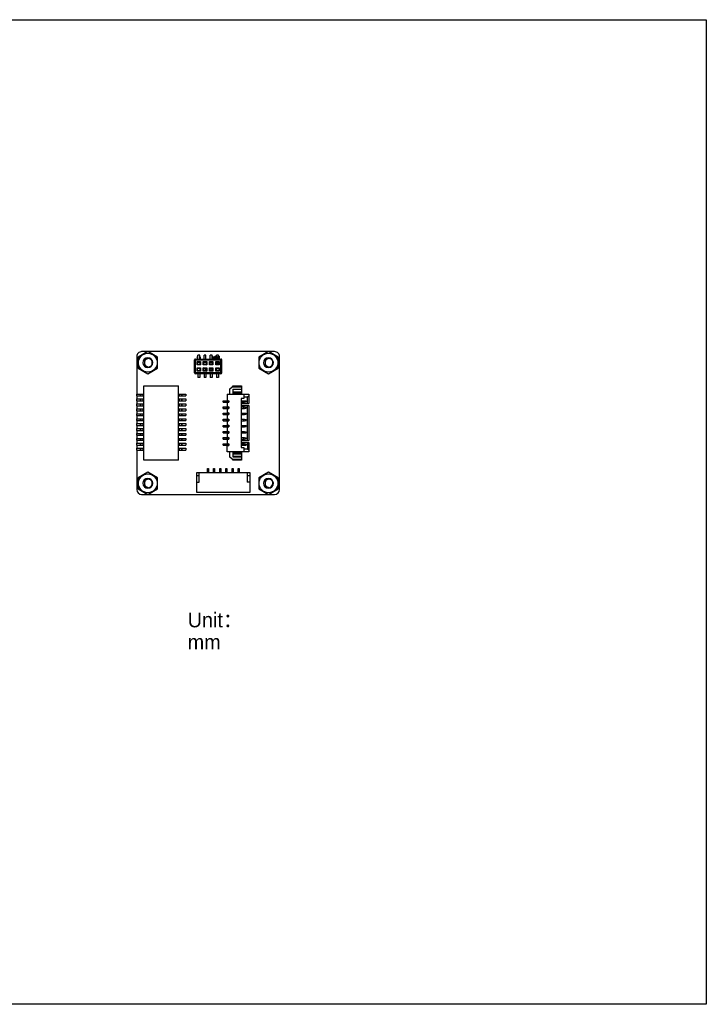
# Model space of a CAD drawing. Header units: millimetres. Extents: x -16 to 284, y 31 to 231.
# Tile 5 of 5: x 145 to 284, y 31 to 231. Entities that reach past the tile are written whole.
import ezdxf

# ---------------------------------------------------------------- set-up
doc = ezdxf.new("R2010")
doc.units = ezdxf.units.MM
doc.header["$LTSCALE"] = 16.335
doc.layers.get('0').update_dxf_attribs({"linetype": 'CONTINUOUS'})
doc.layers.add('00_COMPONENTS', color=7, linetype='CONTINUOUS')
doc.layers.add('50_ALL_DETAILS', color=7, linetype='CONTINUOUS')
doc.styles.get("Standard").update_dxf_attribs({"font": 'simfang.ttf'})

msp = doc.modelspace()

# ---------------------------------------------------------------- linework, layer by layer
for p, q in [((-15.846, 230.645), (284.154, 230.645)), ((284.154, 230.645), (284.154, 30.645)), ((284.154, 30.645), (-15.846, 30.645))]:
    msp.add_line(p, q)
at = {"layer": '00_COMPONENTS', "color": 7}
for p, q in [((168.479, 162.221), (168.479, 154.601)), ((170.729, 163.229), (168.775, 162.1)), ((168.775, 162.1), (168.775, 159.843)), ((170.717, 163.221), (169.479, 163.221)), ((172.684, 162.1), (170.729, 163.229)), ((195.217, 163.221), (170.741, 163.221)), ((172.684, 159.843), (172.684, 162.1)), ((180.874, 161.722), (180.874, 162.472)), ((181.274, 162.472), (180.874, 162.472)), ((181.274, 161.722), (181.274, 162.472)), ((182.144, 161.722), (182.144, 162.472)), ((182.544, 162.472), (182.144, 162.472)), ((182.544, 161.722), (182.544, 162.472)), ((183.414, 161.722), (183.414, 162.472)), ((183.814, 162.472), (183.414, 162.472)), ((183.79, 161.722), (183.79, 162.271)), ((183.79, 162.271), (183.946, 162.271)), ((183.79, 162.021), (185.29, 162.021)), ((183.79, 162.007), (185.29, 162.007)), ((183.814, 162.271), (183.814, 162.472)), ((184.334, 162.271), (184.746, 162.271)), ((185.084, 162.472), (184.684, 162.472)), ((184.684, 162.271), (184.684, 162.472)), ((185.084, 162.179), (185.084, 162.472)), ((185.134, 162.271), (185.29, 162.271)), ((185.29, 161.722), (185.29, 162.271)), ((195.229, 163.229), (193.275, 162.1)), ((193.275, 162.1), (193.275, 159.843)), ((197.184, 162.1), (195.229, 163.229)), ((196.479, 163.221), (195.241, 163.221)), ((197.184, 159.843), (197.184, 162.1)), ((197.479, 135.222), (197.479, 162.221)), ((170.729, 159.972), (170.729, 160.145)), ((180.209, 158.922), (180.209, 161.522)), ((180.209, 161.522), (185.749, 161.522)), ((180.409, 158.722), (180.409, 161.722)), ((180.409, 161.722), (185.549, 161.722)), ((180.824, 161.107), (180.724, 161.207)), ((180.724, 160.507), (180.724, 161.207)), ((180.724, 161.207), (181.424, 161.207)), ((180.824, 160.607), (180.724, 160.507)), ((181.424, 160.507), (180.724, 160.507)), ((180.824, 160.607), (180.824, 161.107)), ((180.824, 161.107), (181.324, 161.107)), ((181.324, 160.607), (180.824, 160.607)), ((180.874, 161.072), (180.874, 161.107)), ((180.874, 161.072), (181.274, 161.072)), ((181.274, 161.072), (181.274, 161.107)), ((181.324, 161.107), (181.424, 161.207)), ((181.324, 161.107), (181.324, 160.607)), ((181.324, 160.607), (181.424, 160.507)), ((181.424, 161.207), (181.424, 160.507)), ((182.094, 161.107), (181.994, 161.207)), ((181.994, 160.507), (181.994, 161.207)), ((181.994, 161.207), (182.694, 161.207)), ((182.094, 160.607), (181.994, 160.507)), ((182.694, 160.507), (181.994, 160.507)), ((182.094, 160.607), (182.094, 161.107)), ((182.094, 161.107), (182.594, 161.107)), ((182.594, 160.607), (182.094, 160.607)), ((182.144, 161.072), (182.144, 161.107)), ((182.144, 161.072), (182.544, 161.072)), ((182.544, 161.072), (182.544, 161.107)), ((182.594, 161.107), (182.694, 161.207)), ((182.594, 161.107), (182.594, 160.607)), ((182.594, 160.607), (182.694, 160.507)), ((182.694, 161.207), (182.694, 160.507)), ((183.364, 161.107), (183.264, 161.207)), ((183.264, 160.507), (183.264, 161.207)), ((183.264, 161.207), (183.964, 161.207)), ((183.364, 160.607), (183.264, 160.507)), ((183.964, 160.507), (183.264, 160.507)), ((183.364, 160.607), (183.364, 161.107)), ((183.364, 161.107), (183.864, 161.107)), ((183.864, 160.607), (183.364, 160.607)), ((183.414, 161.072), (183.414, 161.107)), ((183.414, 161.072), (183.814, 161.072)), ((185.29, 161.907), (183.79, 161.907)), ((183.79, 160.671), (183.79, 161.072)), ((183.79, 161.035), (183.864, 161.035)), ((183.864, 160.936), (183.79, 160.936)), ((183.79, 160.921), (183.864, 160.921)), ((183.79, 160.671), (183.864, 160.671)), ((183.814, 161.072), (183.814, 161.107)), ((183.864, 161.107), (183.964, 161.207)), ((183.864, 161.107), (183.864, 160.607)), ((183.864, 160.607), (183.964, 160.507)), ((183.964, 161.207), (183.964, 160.507)), ((184.634, 161.107), (184.534, 161.207)), ((184.534, 161.207), (185.234, 161.207)), ((184.534, 160.507), (184.534, 161.207)), ((184.634, 160.607), (184.534, 160.507)), ((185.234, 160.507), (184.534, 160.507)), ((184.634, 161.107), (185.134, 161.107)), ((184.634, 160.607), (184.634, 161.107)), ((184.634, 161.035), (185.134, 161.035)), ((185.134, 160.936), (184.634, 160.936)), ((184.634, 160.921), (185.134, 160.921)), ((184.634, 160.671), (184.746, 160.671)), ((185.134, 160.607), (184.634, 160.607)), ((184.684, 161.072), (184.684, 161.107)), ((184.684, 161.072), (185.084, 161.072)), ((185.084, 161.072), (185.084, 161.107)), ((185.134, 161.107), (185.234, 161.207)), ((185.134, 161.107), (185.134, 160.607)), ((185.134, 160.607), (185.234, 160.507)), ((185.234, 161.207), (185.234, 160.507)), ((185.549, 158.722), (185.549, 161.722)), ((185.749, 158.922), (185.749, 161.522)), ((195.229, 159.972), (195.229, 160.145)), ((168.775, 159.843), (170.729, 158.715)), ((170.729, 158.715), (172.684, 159.843)), ((185.749, 158.922), (180.209, 158.922)), ((185.549, 158.722), (180.409, 158.722)), ((180.824, 159.837), (180.724, 159.937)), ((180.724, 159.237), (180.724, 159.937)), ((180.724, 159.937), (181.424, 159.937)), ((180.824, 159.337), (180.724, 159.237)), ((181.424, 159.237), (180.724, 159.237)), ((180.824, 159.337), (180.824, 159.837)), ((180.824, 159.837), (181.324, 159.837)), ((181.324, 159.337), (180.824, 159.337)), ((180.874, 159.372), (180.874, 159.337)), ((180.874, 159.372), (181.274, 159.372)), ((180.874, 158.722), (180.874, 157.972)), ((181.274, 159.372), (181.274, 159.337)), ((181.274, 158.722), (181.274, 157.972)), ((181.324, 159.837), (181.424, 159.937)), ((181.324, 159.837), (181.324, 159.337)), ((181.324, 159.337), (181.424, 159.237)), ((181.424, 159.937), (181.424, 159.237)), ((182.094, 159.837), (181.994, 159.937)), ((181.994, 159.237), (181.994, 159.937)), ((181.994, 159.937), (182.694, 159.937)), ((182.094, 159.337), (181.994, 159.237)), ((182.694, 159.237), (181.994, 159.237)), ((182.094, 159.337), (182.094, 159.837)), ((182.094, 159.837), (182.594, 159.837)), ((182.594, 159.337), (182.094, 159.337)), ((182.144, 159.372), (182.144, 159.337)), ((182.144, 159.372), (182.544, 159.372)), ((182.144, 158.722), (182.144, 157.972)), ((182.544, 159.372), (182.544, 159.337)), ((182.544, 158.722), (182.544, 157.972)), ((182.594, 159.837), (182.694, 159.937)), ((182.594, 159.837), (182.594, 159.337)), ((182.594, 159.337), (182.694, 159.237)), ((182.694, 159.937), (182.694, 159.237)), ((183.364, 159.837), (183.264, 159.937)), ((183.264, 159.237), (183.264, 159.937)), ((183.264, 159.937), (183.964, 159.937)), ((183.364, 159.337), (183.264, 159.237)), ((183.964, 159.237), (183.264, 159.237)), ((183.364, 159.337), (183.364, 159.837)), ((183.364, 159.837), (183.864, 159.837)), ((183.364, 159.738), (183.837, 159.738)), ((183.864, 159.337), (183.364, 159.337)), ((183.414, 159.372), (183.414, 159.337)), ((183.414, 159.372), (183.814, 159.372)), ((183.414, 158.722), (183.414, 157.972)), ((183.814, 159.372), (183.814, 159.337)), ((183.814, 158.722), (183.814, 157.972)), ((183.817, 159.372), (183.817, 159.738)), ((183.837, 159.738), (183.837, 159.837)), ((183.864, 159.837), (183.964, 159.937)), ((183.864, 159.837), (183.864, 159.337)), ((183.864, 159.337), (183.964, 159.237)), ((183.964, 159.937), (183.964, 159.237)), ((184.634, 159.837), (184.534, 159.937)), ((184.534, 159.937), (185.234, 159.937)), ((184.534, 159.237), (184.534, 159.937)), ((184.634, 159.337), (184.534, 159.237)), ((185.234, 159.237), (184.534, 159.237)), ((184.634, 159.837), (185.134, 159.837)), ((184.634, 159.337), (184.634, 159.837)), ((184.634, 159.736), (184.79, 159.736)), ((185.134, 159.337), (184.634, 159.337)), ((184.684, 159.372), (185.084, 159.372)), ((184.684, 159.372), (184.684, 159.337)), ((184.684, 158.722), (184.684, 157.972)), ((184.77, 159.372), (184.77, 159.736)), ((184.79, 159.736), (184.79, 159.837)), ((185.084, 159.372), (185.084, 159.337)), ((185.084, 158.722), (185.084, 157.972)), ((185.134, 159.837), (185.234, 159.937)), ((185.134, 159.837), (185.134, 159.337)), ((185.134, 159.337), (185.234, 159.237)), ((185.234, 159.937), (185.234, 159.237)), ((193.275, 159.843), (195.229, 158.715)), ((195.229, 158.715), (197.184, 159.843)), ((169.893, 141.171), (169.893, 156.271)), ((169.893, 156.271), (176.993, 156.271)), ((176.993, 141.171), (176.993, 156.271)), ((181.274, 157.972), (180.874, 157.972)), ((182.544, 157.972), (182.144, 157.972)), ((183.814, 157.972), (183.414, 157.972)), ((185.084, 157.972), (184.684, 157.972)), ((187.328, 155.595), (187.847, 156.095)), ((187.847, 156.095), (189.778, 156.095)), ((187.978, 156.305), (189.778, 156.305)), ((187.978, 156.095), (187.978, 156.305)), ((189.778, 156.305), (189.778, 154.721)), ((168.443, 154.601), (168.443, 154.221)), ((168.443, 154.601), (169.893, 154.601)), ((168.443, 154.221), (169.893, 154.221)), ((168.479, 154.221), (168.479, 153.601)), ((169.193, 154.601), (169.193, 154.221)), ((169.293, 154.221), (169.293, 154.601)), ((169.693, 154.601), (169.693, 154.221)), ((176.993, 154.601), (178.443, 154.601)), ((176.993, 154.221), (178.443, 154.221)), ((177.193, 154.221), (177.193, 154.601)), ((177.593, 154.601), (177.593, 154.221)), ((177.693, 154.221), (177.693, 154.601)), ((178.443, 154.601), (178.443, 154.221)), ((186.878, 154.595), (191.278, 154.595)), ((186.878, 154.595), (186.878, 153.305)), ((187.328, 155.595), (187.328, 154.595)), ((187.978, 155.595), (189.778, 155.595)), ((187.978, 155.595), (187.978, 154.695)), ((187.978, 155.57), (189.778, 155.57)), ((187.978, 155.07), (189.778, 155.07)), ((189.777, 154.72), (187.978, 154.72)), ((187.978, 154.695), (189.778, 154.695)), ((189.778, 154.695), (189.778, 154.595)), ((190.228, 154.595), (190.228, 153.695)), ((191.278, 154.195), (190.978, 153.995)), ((191.278, 154.595), (191.278, 152.67)), ((168.443, 153.601), (168.443, 153.221)), ((168.443, 153.601), (169.893, 153.601)), ((168.443, 153.221), (169.893, 153.221)), ((168.443, 152.601), (168.443, 152.221)), ((168.443, 152.601), (169.893, 152.601)), ((168.443, 152.221), (169.893, 152.221)), ((168.479, 153.221), (168.479, 152.601)), ((168.479, 152.221), (168.479, 151.601)), ((169.193, 153.601), (169.193, 153.221)), ((169.193, 152.601), (169.193, 152.221)), ((169.293, 153.221), (169.293, 153.601)), ((169.293, 152.221), (169.293, 152.601)), ((169.693, 153.601), (169.693, 153.221)), ((169.693, 152.601), (169.693, 152.221)), ((176.993, 153.601), (178.443, 153.601)), ((176.993, 153.221), (178.443, 153.221)), ((176.993, 152.601), (178.443, 152.601)), ((176.993, 152.221), (178.443, 152.221)), ((177.193, 153.221), (177.193, 153.601)), ((177.193, 152.221), (177.193, 152.601)), ((177.593, 153.601), (177.593, 153.221)), ((177.593, 152.601), (177.593, 152.221)), ((177.693, 153.221), (177.693, 153.601)), ((177.693, 152.221), (177.693, 152.601)), ((178.443, 153.601), (178.443, 153.221)), ((178.443, 152.601), (178.443, 152.221)), ((186.028, 153.245), (187.177, 153.245)), ((186.028, 152.945), (186.028, 153.245)), ((186.028, 152.945), (187.177, 152.945)), ((186.163, 153.245), (186.163, 152.945)), ((186.544, 153.245), (186.544, 152.945)), ((186.628, 153.245), (186.628, 152.945)), ((186.678, 152.945), (186.678, 153.245)), ((186.828, 153.245), (186.828, 152.945)), ((187.078, 153.255), (186.878, 153.305)), ((186.878, 152.885), (187.078, 152.935)), ((186.878, 152.885), (186.878, 152.055)), ((187.078, 152.005), (186.878, 152.055)), ((187.078, 153.255), (187.178, 153.255)), ((187.078, 152.945), (187.078, 153.245)), ((187.078, 152.935), (187.178, 152.935)), ((187.078, 152.005), (187.178, 152.005)), ((187.178, 153.255), (187.178, 152.935)), ((187.178, 152.005), (187.178, 151.685)), ((190.228, 153.695), (189.678, 153.695)), ((189.678, 153.695), (189.678, 143.745)), ((189.678, 153.245), (190.378, 153.245)), ((189.678, 152.945), (190.378, 152.945)), ((189.778, 152.945), (189.778, 152.67)), ((189.778, 152.67), (191.278, 152.67)), ((189.778, 152.27), (191.278, 152.27)), ((189.778, 152.27), (189.778, 151.995)), ((190.203, 152.945), (190.203, 153.245)), ((190.978, 153.995), (190.228, 153.995)), ((190.253, 153.245), (190.253, 152.945)), ((190.378, 153.245), (190.728, 153.195)), ((190.378, 152.945), (190.728, 152.995)), ((190.616, 152.979), (190.616, 153.212)), ((190.728, 153.195), (190.728, 152.995)), ((190.978, 152.67), (190.978, 153.995)), ((190.978, 145.17), (190.978, 152.27)), ((191.278, 152.27), (191.278, 145.17)), ((168.443, 151.601), (168.443, 151.221)), ((168.443, 151.601), (169.893, 151.601)), ((168.443, 151.221), (169.893, 151.221)), ((168.443, 150.601), (168.443, 150.221)), ((168.443, 150.601), (169.893, 150.601)), ((168.443, 150.221), (169.893, 150.221)), ((168.479, 151.221), (168.479, 150.601)), ((168.479, 150.221), (168.479, 149.601)), ((169.193, 151.601), (169.193, 151.221)), ((169.193, 150.601), (169.193, 150.221)), ((169.293, 151.221), (169.293, 151.601)), ((169.293, 150.221), (169.293, 150.601)), ((169.693, 151.601), (169.693, 151.221)), ((169.693, 150.601), (169.693, 150.221)), ((176.993, 151.601), (178.443, 151.601)), ((176.993, 151.221), (178.443, 151.221)), ((176.993, 150.601), (178.443, 150.601)), ((176.993, 150.221), (178.443, 150.221)), ((177.193, 151.221), (177.193, 151.601)), ((177.193, 150.221), (177.193, 150.601)), ((177.593, 151.601), (177.593, 151.221)), ((177.593, 150.601), (177.593, 150.221)), ((177.693, 151.221), (177.693, 151.601)), ((177.693, 150.221), (177.693, 150.601)), ((178.443, 151.601), (178.443, 151.221)), ((178.443, 150.601), (178.443, 150.221)), ((186.028, 151.995), (187.177, 151.995)), ((186.028, 151.695), (186.028, 151.995)), ((186.028, 151.695), (187.177, 151.695)), ((186.028, 150.745), (187.177, 150.745)), ((186.028, 150.445), (186.028, 150.745)), ((186.028, 150.445), (187.177, 150.445)), ((186.163, 151.995), (186.163, 151.695)), ((186.163, 150.745), (186.163, 150.445)), ((186.544, 151.995), (186.544, 151.695)), ((186.544, 150.745), (186.544, 150.445)), ((186.628, 151.995), (186.628, 151.695)), ((186.628, 150.745), (186.628, 150.445)), ((186.678, 151.695), (186.678, 151.995)), ((186.678, 150.445), (186.678, 150.745)), ((186.828, 151.995), (186.828, 151.695)), ((186.828, 150.745), (186.828, 150.445)), ((186.878, 151.635), (187.078, 151.685)), ((186.878, 151.635), (186.878, 150.805)), ((187.078, 150.755), (186.878, 150.805)), ((186.878, 150.385), (187.078, 150.435)), ((186.878, 150.385), (186.878, 149.555)), ((187.078, 151.695), (187.078, 151.995)), ((187.078, 151.685), (187.178, 151.685)), ((187.078, 150.755), (187.178, 150.755)), ((187.078, 150.445), (187.078, 150.745)), ((187.078, 150.435), (187.178, 150.435)), ((187.178, 150.755), (187.178, 150.435)), ((189.678, 151.995), (190.378, 151.995)), ((189.678, 151.695), (190.378, 151.695)), ((189.678, 150.745), (190.378, 150.745)), ((189.678, 150.445), (190.378, 150.445)), ((190.203, 151.695), (190.203, 151.995)), ((190.203, 150.445), (190.203, 150.745)), ((190.253, 151.995), (190.253, 151.695)), ((190.253, 150.745), (190.253, 150.445)), ((190.378, 151.995), (190.728, 151.945)), ((190.378, 151.695), (190.728, 151.745)), ((190.378, 150.745), (190.728, 150.695)), ((190.378, 150.445), (190.728, 150.495)), ((190.616, 151.729), (190.616, 151.962)), ((190.616, 150.479), (190.616, 150.712)), ((190.728, 151.945), (190.728, 151.745)), ((190.728, 150.695), (190.728, 150.495)), ((168.443, 149.601), (168.443, 149.221)), ((168.443, 149.601), (169.893, 149.601)), ((168.443, 149.221), (169.893, 149.221)), ((168.443, 148.601), (168.443, 148.221)), ((168.443, 148.601), (169.893, 148.601)), ((168.443, 148.221), (169.893, 148.221)), ((168.479, 149.221), (168.479, 148.601)), ((168.479, 148.221), (168.479, 147.601)), ((169.193, 149.601), (169.193, 149.221)), ((169.193, 148.601), (169.193, 148.221)), ((169.293, 149.221), (169.293, 149.601)), ((169.293, 148.221), (169.293, 148.601)), ((169.693, 149.601), (169.693, 149.221)), ((169.693, 148.601), (169.693, 148.221)), ((176.993, 149.601), (178.443, 149.601)), ((176.993, 149.221), (178.443, 149.221)), ((176.993, 148.601), (178.443, 148.601)), ((176.993, 148.221), (178.443, 148.221)), ((177.193, 149.221), (177.193, 149.601)), ((177.193, 148.221), (177.193, 148.601)), ((177.593, 149.601), (177.593, 149.221)), ((177.593, 148.601), (177.593, 148.221)), ((177.693, 149.221), (177.693, 149.601)), ((177.693, 148.221), (177.693, 148.601)), ((178.443, 149.601), (178.443, 149.221)), ((178.443, 148.601), (178.443, 148.221)), ((186.028, 149.495), (187.177, 149.495)), ((186.028, 149.195), (186.028, 149.495)), ((186.028, 149.195), (187.177, 149.195)), ((186.028, 148.245), (187.177, 148.245)), ((186.028, 147.945), (186.028, 148.245)), ((186.163, 149.495), (186.163, 149.195)), ((186.163, 148.245), (186.163, 147.945)), ((186.544, 149.495), (186.544, 149.195)), ((186.544, 148.245), (186.544, 147.945)), ((186.628, 149.495), (186.628, 149.195)), ((186.628, 148.245), (186.628, 147.945)), ((186.678, 149.195), (186.678, 149.495)), ((186.678, 147.945), (186.678, 148.245)), ((186.828, 149.495), (186.828, 149.195)), ((186.828, 148.245), (186.828, 147.945)), ((187.078, 149.505), (186.878, 149.555)), ((186.878, 149.135), (187.078, 149.185)), ((186.878, 149.135), (186.878, 148.305)), ((187.078, 148.255), (186.878, 148.305)), ((187.078, 149.505), (187.178, 149.505)), ((187.078, 149.195), (187.078, 149.495)), ((187.078, 149.185), (187.178, 149.185)), ((187.078, 148.255), (187.178, 148.255)), ((187.078, 147.945), (187.078, 148.245)), ((187.178, 149.505), (187.178, 149.185)), ((187.178, 148.255), (187.178, 147.935)), ((189.678, 149.495), (190.378, 149.495)), ((189.678, 149.195), (190.378, 149.195)), ((189.678, 148.245), (190.378, 148.245)), ((190.203, 149.195), (190.203, 149.495)), ((190.203, 147.945), (190.203, 148.245)), ((190.253, 149.495), (190.253, 149.195)), ((190.253, 148.245), (190.253, 147.945)), ((190.378, 149.495), (190.728, 149.445)), ((190.378, 149.195), (190.728, 149.245)), ((190.378, 148.245), (190.728, 148.195)), ((190.616, 149.229), (190.616, 149.462)), ((190.616, 147.979), (190.616, 148.212)), ((190.728, 149.445), (190.728, 149.245)), ((190.728, 148.195), (190.728, 147.995)), ((168.443, 147.601), (169.893, 147.601)), ((168.443, 147.601), (168.443, 147.221)), ((168.443, 147.221), (169.893, 147.221)), ((168.443, 146.601), (169.893, 146.601)), ((168.443, 146.601), (168.443, 146.221)), ((168.443, 146.221), (169.893, 146.221)), ((168.479, 147.221), (168.479, 146.601)), ((168.479, 146.221), (168.479, 145.601)), ((169.193, 147.601), (169.193, 147.221)), ((169.193, 146.601), (169.193, 146.221)), ((169.293, 147.221), (169.293, 147.601)), ((169.293, 146.221), (169.293, 146.601)), ((169.693, 147.601), (169.693, 147.221)), ((169.693, 146.601), (169.693, 146.221)), ((176.993, 147.601), (178.443, 147.601)), ((176.993, 147.221), (178.443, 147.221)), ((176.993, 146.601), (178.443, 146.601)), ((176.993, 146.221), (178.443, 146.221)), ((177.193, 147.221), (177.193, 147.601)), ((177.193, 146.221), (177.193, 146.601)), ((177.593, 147.601), (177.593, 147.221)), ((177.593, 146.601), (177.593, 146.221)), ((177.693, 147.221), (177.693, 147.601)), ((177.693, 146.221), (177.693, 146.601)), ((178.443, 147.601), (178.443, 147.221)), ((178.443, 146.601), (178.443, 146.221)), ((186.028, 147.945), (187.177, 147.945)), ((186.028, 146.995), (187.177, 146.995)), ((186.028, 146.695), (186.028, 146.995)), ((186.028, 146.695), (187.177, 146.695)), ((186.163, 146.995), (186.163, 146.695)), ((186.544, 146.995), (186.544, 146.695)), ((186.628, 146.995), (186.628, 146.695)), ((186.678, 146.695), (186.678, 146.995)), ((186.828, 146.995), (186.828, 146.695)), ((186.878, 147.885), (187.078, 147.935)), ((186.878, 147.885), (186.878, 147.055)), ((187.078, 147.005), (186.878, 147.055)), ((186.878, 146.635), (187.078, 146.685)), ((186.878, 146.635), (186.878, 145.805)), ((187.078, 147.935), (187.178, 147.935)), ((187.078, 147.005), (187.178, 147.005)), ((187.078, 146.695), (187.078, 146.995)), ((187.078, 146.685), (187.178, 146.685)), ((187.178, 147.005), (187.178, 146.685)), ((189.678, 147.945), (190.378, 147.945)), ((189.678, 146.995), (190.378, 146.995)), ((189.678, 146.695), (190.378, 146.695)), ((190.203, 146.695), (190.203, 146.995)), ((190.253, 146.995), (190.253, 146.695)), ((190.378, 147.945), (190.728, 147.995)), ((190.378, 146.995), (190.728, 146.945)), ((190.378, 146.695), (190.728, 146.745)), ((190.616, 146.729), (190.616, 146.962)), ((190.728, 146.945), (190.728, 146.745)), ((168.443, 145.601), (169.893, 145.601)), ((168.443, 145.601), (168.443, 145.221)), ((168.443, 145.221), (169.893, 145.221)), ((168.443, 144.601), (169.893, 144.601)), ((168.443, 144.601), (168.443, 144.221)), ((168.443, 144.221), (169.893, 144.221)), ((168.479, 145.221), (168.479, 144.601)), ((168.479, 144.221), (168.479, 143.601)), ((169.193, 145.601), (169.193, 145.221)), ((169.193, 144.601), (169.193, 144.221)), ((169.293, 145.221), (169.293, 145.601)), ((169.293, 144.221), (169.293, 144.601)), ((169.693, 145.601), (169.693, 145.221)), ((169.693, 144.601), (169.693, 144.221)), ((176.993, 145.601), (178.443, 145.601)), ((176.993, 145.221), (178.443, 145.221)), ((176.993, 144.601), (178.443, 144.601)), ((176.993, 144.221), (178.443, 144.221)), ((177.193, 145.221), (177.193, 145.601)), ((177.193, 144.221), (177.193, 144.601)), ((177.593, 145.601), (177.593, 145.221)), ((177.593, 144.601), (177.593, 144.221)), ((177.693, 145.221), (177.693, 145.601)), ((177.693, 144.221), (177.693, 144.601)), ((178.443, 145.601), (178.443, 145.221)), ((178.443, 144.601), (178.443, 144.221)), ((186.028, 145.745), (187.177, 145.745)), ((186.028, 145.445), (186.028, 145.745)), ((186.028, 145.445), (187.177, 145.445)), ((186.028, 144.495), (187.177, 144.495)), ((186.028, 144.195), (186.028, 144.495)), ((186.028, 144.195), (187.177, 144.195)), ((186.163, 145.745), (186.163, 145.445)), ((186.163, 144.495), (186.163, 144.195)), ((186.544, 145.745), (186.544, 145.445)), ((186.544, 144.495), (186.544, 144.195)), ((186.628, 145.745), (186.628, 145.445)), ((186.628, 144.495), (186.628, 144.195)), ((186.678, 145.445), (186.678, 145.745)), ((186.678, 144.195), (186.678, 144.495)), ((186.828, 145.745), (186.828, 145.445)), ((186.828, 144.495), (186.828, 144.195)), ((187.078, 145.755), (186.878, 145.805)), ((186.878, 145.385), (187.078, 145.435)), ((186.878, 145.385), (186.878, 144.555)), ((187.078, 144.505), (186.878, 144.555)), ((186.878, 144.135), (187.078, 144.185)), ((186.878, 142.845), (186.878, 144.135)), ((187.078, 145.755), (187.178, 145.755)), ((187.078, 145.445), (187.078, 145.745)), ((187.078, 145.435), (187.178, 145.435)), ((187.078, 144.505), (187.178, 144.505)), ((187.078, 144.195), (187.078, 144.495)), ((187.078, 144.185), (187.178, 144.185)), ((187.178, 145.755), (187.178, 145.435)), ((187.178, 144.505), (187.178, 144.185)), ((189.678, 145.745), (190.378, 145.745)), ((189.678, 145.445), (190.378, 145.445)), ((189.678, 144.495), (190.378, 144.495)), ((189.678, 144.195), (190.378, 144.195)), ((189.778, 145.445), (189.778, 145.17)), ((189.778, 145.17), (191.278, 145.17)), ((189.778, 144.77), (191.278, 144.77)), ((189.778, 144.495), (189.778, 144.77)), ((190.203, 145.445), (190.203, 145.745)), ((190.203, 144.195), (190.203, 144.495)), ((190.253, 145.745), (190.253, 145.445)), ((190.253, 144.495), (190.253, 144.195)), ((190.378, 145.745), (190.728, 145.695)), ((190.378, 145.445), (190.728, 145.495)), ((190.378, 144.495), (190.728, 144.445)), ((190.378, 144.195), (190.728, 144.245)), ((190.616, 145.479), (190.616, 145.712)), ((190.616, 144.229), (190.616, 144.462)), ((190.728, 145.695), (190.728, 145.495)), ((190.728, 144.445), (190.728, 144.245)), ((190.978, 144.77), (190.978, 143.445)), ((191.278, 144.77), (191.278, 142.845)), ((168.443, 143.601), (169.893, 143.601)), ((168.443, 143.601), (168.443, 143.221)), ((168.443, 143.221), (169.893, 143.221)), ((168.479, 143.221), (168.479, 135.222)), ((169.193, 143.601), (169.193, 143.221)), ((169.293, 143.221), (169.293, 143.601)), ((169.693, 143.601), (169.693, 143.221)), ((176.993, 143.601), (178.443, 143.601)), ((176.993, 143.221), (178.443, 143.221)), ((177.193, 143.221), (177.193, 143.601)), ((177.593, 143.601), (177.593, 143.221)), ((177.693, 143.221), (177.693, 143.601)), ((178.443, 143.601), (178.443, 143.221)), ((191.278, 142.845), (186.878, 142.845)), ((187.328, 142.845), (187.328, 141.845)), ((187.978, 142.745), (189.778, 142.745)), ((187.978, 142.745), (187.978, 141.845)), ((187.978, 142.735), (189.777, 142.735)), ((189.778, 142.385), (187.978, 142.385)), ((189.678, 143.745), (190.228, 143.745)), ((189.778, 142.845), (189.778, 142.745)), ((189.778, 142.735), (189.778, 141.15)), ((190.228, 143.745), (190.228, 142.845)), ((190.228, 143.445), (190.978, 143.445)), ((190.978, 143.445), (191.278, 143.245)), ((176.993, 141.171), (169.893, 141.171)), ((187.847, 141.345), (187.328, 141.845)), ((187.847, 141.345), (189.778, 141.345)), ((189.778, 141.885), (187.978, 141.885)), ((187.978, 141.845), (189.778, 141.845)), ((187.978, 141.15), (187.978, 141.345)), ((189.778, 141.15), (187.978, 141.15)), ((170.729, 138.729), (168.775, 137.6)), ((172.684, 137.6), (170.729, 138.729)), ((180.688, 138.671), (191.438, 138.671)), ((180.688, 134.621), (180.688, 138.671)), ((180.688, 138.071), (181.188, 138.071)), ((181.188, 136.721), (181.188, 138.671)), ((182.838, 139.471), (183.038, 139.471)), ((182.838, 138.671), (182.838, 139.471)), ((183.038, 139.471), (183.038, 138.671)), ((184.088, 139.471), (184.288, 139.471)), ((184.088, 138.671), (184.088, 139.471)), ((184.288, 139.471), (184.288, 138.671)), ((185.338, 139.471), (185.538, 139.471)), ((185.338, 138.671), (185.338, 139.471)), ((185.538, 139.471), (185.538, 138.671)), ((186.588, 139.471), (186.788, 139.471)), ((186.588, 138.671), (186.588, 139.471)), ((186.788, 139.471), (186.788, 138.671)), ((187.838, 139.471), (188.038, 139.471)), ((187.838, 138.671), (187.838, 139.471)), ((188.038, 139.471), (188.038, 138.671)), ((189.088, 139.471), (189.288, 139.471)), ((189.088, 138.671), (189.088, 139.471)), ((189.288, 139.471), (189.288, 138.671)), ((190.938, 138.671), (190.938, 136.721)), ((190.938, 138.071), (191.438, 138.071)), ((191.438, 138.671), (191.438, 134.621)), ((195.229, 138.729), (193.275, 137.6)), ((197.184, 137.6), (195.229, 138.729)), ((168.775, 137.6), (168.775, 135.343)), ((172.684, 135.343), (172.684, 137.6)), ((180.688, 136.721), (181.188, 136.721)), ((191.438, 136.721), (190.938, 136.721)), ((193.275, 137.6), (193.275, 135.343)), ((197.184, 135.343), (197.184, 137.6)), ((168.775, 135.343), (170.729, 134.215)), ((169.479, 134.222), (170.717, 134.222)), ((170.729, 135.472), (170.729, 135.645)), ((170.729, 134.215), (172.684, 135.343)), ((170.741, 134.222), (195.217, 134.222)), ((191.438, 134.621), (180.688, 134.621)), ((193.275, 135.343), (195.229, 134.215)), ((195.229, 135.472), (195.229, 135.645)), ((195.229, 134.215), (197.184, 135.343)), ((195.241, 134.222), (196.479, 134.222))]:
    msp.add_line(p, q, dxfattribs=at)
for centre in [(170.729, 160.972), (195.229, 160.972), (170.729, 136.472), (195.229, 136.472)]:
    msp.add_circle(centre, 1.911, dxfattribs=at)
for centre, radius, start, end in [((169.479, 162.221), 1, 89.998, 180.002), ((181.074, 162.006), 0.373, 122.40663, 229.57025), ((181.074, 162.006), 0.373, 310.42975, 57.59337), ((184.14, 162.321), 0.2, 194.47751, 345.52249), ((184.94, 162.321), 0.2, 194.47751, 345.52249), ((196.479, 162.221), 1, 359.997, 90.003), ((170.729, 160.972), 1, 270.65458, 269.99964), ((170.729, 160.972), 0.9, 270, 51.96152), ((180.409, 161.522), 0.2, 90, 180), ((184.94, 160.621), 0.2, 14.47751, 165.52249), ((185.549, 161.522), 0.2, 0, 90), ((195.229, 160.972), 1, 270.65458, 269.99964), ((195.229, 160.972), 0.9, 270, 51.96152), ((180.409, 158.922), 0.2, 180, 270), ((182.059, 159.755), 0.508, 311.74348, 9.29304), ((185.549, 158.922), 0.2, 270, 0), ((170.729, 136.472), 1, 270.65458, 269.99964), ((170.729, 136.472), 0.9, 270, 51.96152), ((195.229, 136.472), 1, 270.65458, 269.99964), ((195.229, 136.472), 0.9, 270, 51.96152), ((169.479, 135.222), 1, 180, 270), ((196.479, 135.222), 1, 270, 0)]:
    msp.add_arc(centre, radius, start, end, dxfattribs=at)
for points, knots in [([(170.076, 160.972), (170.067, 160.923), (170.062, 160.825), (170.087, 160.679), (170.141, 160.542), (170.223, 160.418), (170.327, 160.314), (170.449, 160.231), (170.585, 160.173), (170.681, 160.151), (170.729, 160.145)], [0, 0, 0, 0, 0.1250161, 0.2499995, 0.3749846, 0.4999751, 0.6249724, 0.7499761, 0.8749835, 1, 1, 1, 1]), ([(171.284, 161.68), (171.221, 161.718), (171.087, 161.778), (170.905, 161.808), (170.759, 161.804), (170.65, 161.786), (170.545, 161.754), (170.413, 161.692), (170.265, 161.581), (170.156, 161.432), (170.099, 161.297), (170.073, 161.19), (170.064, 161.081), (170.07, 161.007), (170.076, 160.972)], [0, 0, 0, 0, 0.1248754, 0.2497373, 0.3123139, 0.3748956, 0.4374832, 0.5000681, 0.6249066, 0.7497075, 0.8122861, 0.8748524, 0.9374452, 1, 1, 1, 1]), ([(194.576, 160.972), (194.567, 160.923), (194.562, 160.825), (194.587, 160.679), (194.641, 160.542), (194.723, 160.418), (194.827, 160.314), (194.949, 160.231), (195.085, 160.173), (195.181, 160.151), (195.229, 160.145)], [0, 0, 0, 0, 0.1250161, 0.2499995, 0.3749846, 0.4999751, 0.6249724, 0.7499761, 0.8749835, 1, 1, 1, 1]), ([(195.784, 161.68), (195.721, 161.718), (195.587, 161.778), (195.405, 161.808), (195.259, 161.804), (195.15, 161.786), (195.045, 161.754), (194.913, 161.692), (194.765, 161.581), (194.656, 161.432), (194.599, 161.297), (194.573, 161.19), (194.564, 161.081), (194.57, 161.007), (194.576, 160.972)], [0, 0, 0, 0, 0.1248754, 0.2497373, 0.3123139, 0.3748956, 0.4374832, 0.5000681, 0.6249066, 0.7497075, 0.8122861, 0.8748524, 0.9374452, 1, 1, 1, 1]), ([(189.777, 154.72), (189.777, 154.72), (189.777, 154.72), (189.778, 154.721), (189.778, 154.721)], [0, 0, 0, 0, 0.3958824, 1, 1, 1, 1]), ([(189.778, 142.735), (189.778, 142.735), (189.777, 142.735), (189.777, 142.735), (189.777, 142.735)], [0, 0, 0, 0, 0.6041127, 1, 1, 1, 1]), ([(170.076, 136.472), (170.067, 136.423), (170.062, 136.325), (170.087, 136.179), (170.141, 136.042), (170.223, 135.918), (170.327, 135.814), (170.449, 135.731), (170.585, 135.673), (170.681, 135.651), (170.729, 135.645)], [0, 0, 0, 0, 0.1250161, 0.2499995, 0.3749846, 0.4999751, 0.6249724, 0.7499761, 0.8749835, 1, 1, 1, 1]), ([(171.284, 137.18), (171.221, 137.218), (171.087, 137.278), (170.905, 137.308), (170.759, 137.304), (170.65, 137.286), (170.545, 137.254), (170.413, 137.192), (170.265, 137.081), (170.156, 136.932), (170.099, 136.797), (170.073, 136.69), (170.064, 136.581), (170.07, 136.507), (170.076, 136.472)], [0, 0, 0, 0, 0.1248754, 0.2497373, 0.3123139, 0.3748956, 0.4374832, 0.5000681, 0.6249066, 0.7497075, 0.8122861, 0.8748524, 0.9374452, 1, 1, 1, 1]), ([(171.284, 137.18), (171.324, 137.152), (171.399, 137.088), (171.495, 136.976), (171.572, 136.85), (171.627, 136.713), (171.66, 136.569), (171.671, 136.422), (171.657, 136.275), (171.622, 136.131), (171.564, 135.995), (171.487, 135.87), (171.391, 135.757), (171.279, 135.661), (171.154, 135.582), (171.019, 135.523), (170.876, 135.485), (170.778, 135.473), (170.729, 135.472)], [0, 0, 0, 0, 0.0624842, 0.1249844, 0.1874729, 0.2499686, 0.3124641, 0.3749615, 0.43746, 0.4999597, 0.5624605, 0.6249628, 0.6874664, 0.7499709, 0.8124779, 0.874979, 0.9374994, 1, 1, 1, 1]), ([(194.576, 136.472), (194.567, 136.423), (194.562, 136.325), (194.587, 136.179), (194.641, 136.042), (194.723, 135.918), (194.827, 135.814), (194.949, 135.731), (195.085, 135.673), (195.181, 135.651), (195.229, 135.645)], [0, 0, 0, 0, 0.1250161, 0.2499995, 0.3749846, 0.4999751, 0.6249724, 0.7499761, 0.8749835, 1, 1, 1, 1]), ([(195.784, 137.18), (195.721, 137.218), (195.587, 137.278), (195.405, 137.308), (195.259, 137.304), (195.15, 137.286), (195.045, 137.254), (194.913, 137.192), (194.765, 137.081), (194.656, 136.932), (194.599, 136.797), (194.573, 136.69), (194.564, 136.581), (194.57, 136.507), (194.576, 136.472)], [0, 0, 0, 0, 0.1248754, 0.2497373, 0.3123139, 0.3748956, 0.4374832, 0.5000681, 0.6249066, 0.7497075, 0.8122861, 0.8748524, 0.9374452, 1, 1, 1, 1])]:
    msp.add_open_spline(points, degree=3, knots=knots, dxfattribs=at)

# ---------------------------------------------------------------- texts
at = {"layer": '50_ALL_DETAILS', "color": 7, "insert": (178.833, 110.219), "char_height": 3, "width": 15.42188, "attachment_point": 1, "line_spacing_factor": 0.9}
msp.add_mtext('{\\fFZLanTingHei-R-GBK|b0|i0|c134|p2;\\C252;Unit：mm}', dxfattribs=at)

doc.saveas('drawing.dxf')
